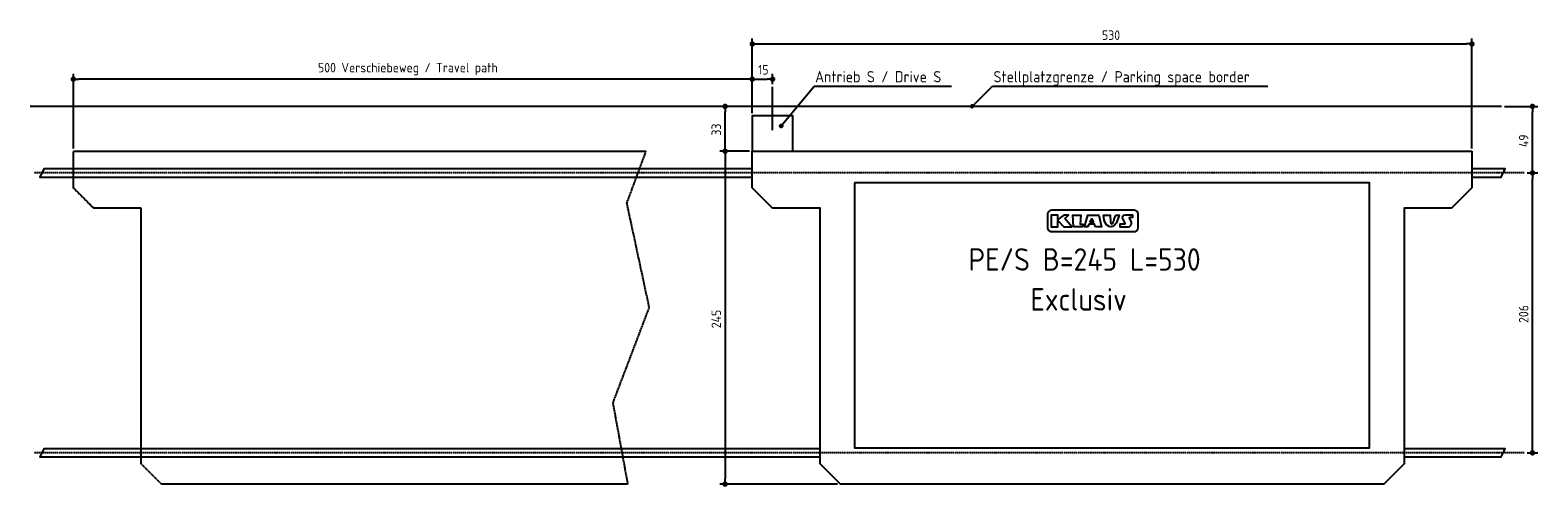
# Model space of a CAD drawing. Extents: x -5468 to 5636, y -2800 to 561.
import ezdxf

# ---------------------------------------------------------------- set-up
doc = ezdxf.new("R2010")
doc.units = 0
doc.linetypes.add('GEN3', pattern=[6.25, 5, -1.25])
doc.linetypes.add('GEN7', pattern=[15, 10, -2.5, 0, -2.5])
doc.layers.get('0').update_dxf_attribs({"linetype": 'CONTINUOUS'})
doc.layers.get('DEFPOINTS').update_dxf_attribs({"linetype": 'CONTINUOUS'})
for name, color, linetype in [('3', 6, 'GEN3'), ('4', 3, 'CONTINUOUS'), ('5', 3, 'CONTINUOUS'), ('7', 4, 'GEN7'), ('SICHTBARE_KANTEN_DIN_', 7, 'CONTINUOUS')]:
    doc.layers.add(name, color=color, linetype=linetype)
doc.styles.get("Standard").update_dxf_attribs({"font": 'ISOCP.SHX'})
doc.dimstyles.get("Standard").update_dxf_attribs({"dimtxt": 2.5, "dimasz": 2.5, "dimexe": 1.25, "dimexo": 0.625, "dimtad": 1, "dimcen": 2.5, "dimazin": 3, "dimtfac": 1, "dimtmove": 0, "dimatfit": 3})

# ---------------------------------------------------------------- blocks, each defined once
blk = doc.blocks.new('PUNKT')
at = {"layer": '4', "color": 0, "linetype": 'BYBLOCK'}
blk.add_line((-0.5, 0), (-1, 0), dxfattribs=at)
at = {"layer": '4', "color": 0, "linetype": 'BYBLOCK', "const_width": 0.5}
blk.add_lwpolyline([(-0.25, 0, 1), (0.25, 0, 1)], format="xyb", close=True, dxfattribs=at)
blk = doc.blocks.new('*U30')
at = {"layer": '5', "color": 2}
blk.add_text('206', height=70, rotation=90, dxfattribs=at).set_placement((5566, -1594))
blk = doc.blocks.new('*D12')
at = {"layer": '5'}
for p, q in [((5556, -490), (5636, -490)), ((5596, -2510), (5596, -530)), ((5556, -2550), (5636, -2550))]:
    blk.add_line(p, q, dxfattribs=at)
at = {"layer": 'DEFPOINTS', "color": 0}
for p in [(5536, -490), (5596, -490), (5536, -2550)]:
    blk.add_point(p, dxfattribs=at)
blk.add_blockref('*U30', (0, 0))
at = {"layer": '5', "xscale": 40, "yscale": 40, "zscale": 40}
for p, rotation in [((5596, -490), 90), ((5596, -2550), 270)]:
    blk.add_blockref('PUNKT', p, dxfattribs=dict(at, rotation=rotation))
blk = doc.blocks.new('*U31')
at = {"layer": '5', "color": 2}
blk.add_text('245', height=70, rotation=90, dxfattribs=at).set_placement((-380, -1633))
blk = doc.blocks.new('*D13')
at = {"layer": '5'}
for p, q in [((-170, -330), (-390, -330)), ((-350, -370), (-350, -2740)), ((479, -2780), (-390, -2780))]:
    blk.add_line(p, q, dxfattribs=at)
at = {"layer": 'DEFPOINTS', "color": 0}
for p in [(-150, -330), (-350, -2780), (499, -2780)]:
    blk.add_point(p, dxfattribs=at)
blk.add_blockref('*U31', (0, 0))
at = {"layer": '5', "xscale": 40, "yscale": 40, "zscale": 40}
for p, rotation in [((-350, -330), 90), ((-350, -2780), 270)]:
    blk.add_blockref('PUNKT', p, dxfattribs=dict(at, rotation=rotation))
blk = doc.blocks.new('*U32')
at = {"layer": '5', "color": 2}
blk.add_text('49', height=70, rotation=90, dxfattribs=at).set_placement((5566, -300))
blk = doc.blocks.new('*D14')
at = {"layer": '5'}
for p, q in [((5389, 0), (5636, 0)), ((5596, -450), (5596, -40)), ((5556, -490), (5636, -490))]:
    blk.add_line(p, q, dxfattribs=at)
at = {"layer": 'DEFPOINTS', "color": 0}
for p in [(5369, 0), (5596, 0), (5536, -490)]:
    blk.add_point(p, dxfattribs=at)
blk.add_blockref('*U32', (0, 0))
at = {"layer": '5', "xscale": 40, "yscale": 40, "zscale": 40}
for p, rotation in [((5596, 0), 90), ((5596, -490), 270)]:
    blk.add_blockref('PUNKT', p, dxfattribs=dict(at, rotation=rotation))
blk = doc.blocks.new('*U33')
at = {"layer": '5', "color": 2}
blk.add_text('33', height=70, rotation=90, dxfattribs=at).set_placement((-380, -215))
blk = doc.blocks.new('*D15')
at = {"layer": '5'}
for p, q in [((-20, 0), (-390, 0)), ((-350, -290), (-350, -40)), ((-170, -330), (-390, -330))]:
    blk.add_line(p, q, dxfattribs=at)
at = {"layer": 'DEFPOINTS', "color": 0}
for p in [(-350, 0), (0, 0), (-150, -330)]:
    blk.add_point(p, dxfattribs=at)
blk.add_blockref('*U33', (0, 0))
at = {"layer": '5', "xscale": 40, "yscale": 40, "zscale": 40}
for p, rotation in [((-350, 0), 90), ((-350, -330), 270)]:
    blk.add_blockref('PUNKT', p, dxfattribs=dict(at, rotation=rotation))
blk = doc.blocks.new('*U34')
at = {"layer": '5', "color": 2}
blk.add_text('15', height=70, dxfattribs=at).set_placement((-107, 234))
blk = doc.blocks.new('*D16')
at = {"layer": '5'}
for p, q in [((-150, -50), (-150, 240)), ((0, 164), (0, 240)), ((-110, 200), (-40, 200))]:
    blk.add_line(p, q, dxfattribs=at)
at = {"layer": 'DEFPOINTS', "color": 0}
for p in [(0, 200), (0, 144), (-150, -70)]:
    blk.add_point(p, dxfattribs=at)
blk.add_blockref('*U34', (0, 0))
at = {"layer": '5', "xscale": 40, "yscale": 40, "zscale": 40, "rotation": 180}
blk.add_blockref('PUNKT', (-150, 200), dxfattribs=at)
at = {"layer": '5', "xscale": 40, "yscale": 40, "zscale": 40}
blk.add_blockref('PUNKT', (0, 200), dxfattribs=at)
blk = doc.blocks.new('*U35')
at = {"layer": '5', "color": 2}
blk.add_text('500 Verschiebeweg / Travel path', height=70, dxfattribs=at).set_placement((-3348, 250))
blk = doc.blocks.new('*D17')
at = {"layer": '5'}
for p, q in [((-5150, -310), (-5150, 240.000001)), ((-150, -50), (-150, 240.000001)), ((-190, 200.000001), (-5110, 200.000001))]:
    blk.add_line(p, q, dxfattribs=at)
at = {"layer": 'DEFPOINTS', "color": 0}
for p in [(-5150, 200.000001), (-150, -70), (-5150, -330)]:
    blk.add_point(p, dxfattribs=at)
blk.add_blockref('*U35', (0, 0))
at = {"layer": '5', "xscale": 40, "yscale": 40, "zscale": 40, "rotation": 180}
blk.add_blockref('PUNKT', (-5150, 200.000001), dxfattribs=at)
at = {"layer": '5', "xscale": 40, "yscale": 40, "zscale": 40}
blk.add_blockref('PUNKT', (-150, 200.000001), dxfattribs=at)
blk = doc.blocks.new('*U36')
at = {"layer": '5', "color": 2}
blk.add_text('530', height=70, dxfattribs=at).set_placement((2426, 489))
blk = doc.blocks.new('*D18')
at = {"layer": '5'}
for p, q in [((-150, -50), (-150, 499)), ((-110, 459), (5110, 459)), ((5150, -310), (5150, 499))]:
    blk.add_line(p, q, dxfattribs=at)
at = {"layer": 'DEFPOINTS', "color": 0}
for p in [(5150, 459), (-150, -70), (5150, -330)]:
    blk.add_point(p, dxfattribs=at)
blk.add_blockref('*U36', (0, 0))
at = {"layer": '5', "xscale": 40, "yscale": 40, "zscale": 40, "rotation": 180}
blk.add_blockref('PUNKT', (-150, 459), dxfattribs=at)
at = {"layer": '5', "xscale": 40, "yscale": 40, "zscale": 40}
blk.add_blockref('PUNKT', (5150, 459), dxfattribs=at)
blk = doc.blocks.new('*U28')
at = {"linetype": 'CONTINUOUS'}
for p, q in [((1459, 2), (1458, 0)), ((1461, 6), (1459, 2)), ((1464, 8), (1461, 6)), ((1467, 10), (1464, 8)), ((1474, 8), (1467, 10)), ((1474, 8), (1475, 6)), ((1475, 6), (1478, 2)), ((1478, 2), (1478, 0)), ((1458, 0), (1461, -6)), ((1461, -6), (1461, -7)), ((1469, -10), (1461, -7)), ((1474, -7), (1469, -10)), ((1476, -6), (1474, -7)), ((1478, 0), (1476, -6))]:
    blk.add_line(p, q, dxfattribs=at)
for points in [[(1459, 2), (1458, 0), (1478, 0)], [(1461, 6), (1459, 2), (1478, 2)], [(1464, 8), (1461, 6), (1475, 6)], [(1467, 10), (1464, 8), (1474, 8)], [(1458, 0), (1461, -6), (1476, -6)], [(1461, -6), (1461, -7), (1474, -7)]]:
    blk.add_solid(points, dxfattribs=at)
at = {"linetype": 'CONTINUOUS', "extrusion": (0, 0, -1)}
for points in [[(-1459, 2), (-1478, 2), (-1478, 0)], [(-1461, 6), (-1475, 6), (-1478, 2)], [(-1464, 8), (-1474, 8), (-1475, 6)], [(-1458, 0), (-1478, 0), (-1476, -6)], [(-1461, -6), (-1476, -6), (-1474, -7)], [(-1461, -7), (-1474, -7), (-1469, -10)]]:
    blk.add_solid(points, dxfattribs=at)
blk = doc.blocks.new('*U29')
at = {"linetype": 'CONTINUOUS'}
for p, q in [((53, -142), (52, -145)), ((52, -145), (55, -151)), ((55, -138), (53, -142)), ((58, -136), (55, -138)), ((55, -151), (55, -152)), ((63, -154), (55, -152)), ((61, -135), (58, -136)), ((68, -136), (61, -135)), ((68, -152), (63, -154)), ((68, -136), (69, -138)), ((70, -151), (68, -152)), ((69, -138), (72, -142)), ((72, -145), (70, -151)), ((72, -142), (72, -145))]:
    blk.add_line(p, q, dxfattribs=at)
for points in [[(53, -142), (52, -145), (72, -145)], [(52, -145), (55, -151), (70, -151)], [(55, -138), (53, -142), (72, -142)], [(58, -136), (55, -138), (69, -138)], [(55, -151), (55, -152), (68, -152)], [(61, -135), (58, -136), (68, -136)]]:
    blk.add_solid(points, dxfattribs=at)
at = {"linetype": 'CONTINUOUS', "extrusion": (0, 0, -1)}
for points in [[(-52, -145), (-72, -145), (-70, -151)], [(-53, -142), (-72, -142), (-72, -145)], [(-55, -138), (-69, -138), (-72, -142)], [(-55, -151), (-70, -151), (-68, -152)], [(-55, -152), (-68, -152), (-63, -154)], [(-58, -136), (-68, -136), (-69, -138)]]:
    blk.add_solid(points, dxfattribs=at)

msp = doc.modelspace()

# ---------------------------------------------------------------- linework, layer by layer
for p, q in [((0, -174.614), (0, 143.502)), ((62.322, -144.466), (305.38, 148.853)), ((305.38, 148.853), (1316.565, 148.853)), ((1468.337, 0), (1619.532, 148.853)), ((1619.532, 148.853), (3646.804, 148.853)), ((5368.832, 0), (-5468.032, 0))]:
    msp.add_line(p, q)
for points in [[(-150, -330), (150, -330), (150, -70), (-150, -70)], [(2151.842, -826.436), (2180.134, -800.967), (2144.463, -800.967), (2100.329, -833.37), (2100.329, -800.967), (2051.727, -800.967), (2052.305, -886.608), (2100.329, -886.608), (2100.329, -840.892), (2144.335, -886.608), (2202.757, -886.608)], [(2216.161, -886.886), (2210.906, -800.967), (2269.702, -800.967), (2264.097, -866.344), (2284.93, -866.932), (2281.713, -886.886)], [(2378.502, -886.886), (2370.014, -866.344), (2330.662, -866.344), (2320.073, -886.886), (2296.518, -886.886), (2320.813, -800.967), (2401.916, -800.967), (2421.659, -886.886)], [(2337.117, -851.513), (2351.494, -828.166), (2364.011, -851.513)], [(2524.925, -800.967), (2553.163, -800.967), (2533.245, -857.077), (2518.545, -875.041), (2503.845, -883.786), (2491.684, -886.168), (2478.016, -885.124), (2460.053, -872.805), (2447.149, -852.623), (2441.203, -834.382), (2438.251, -816.859), (2436.715, -800.967), (2486.94, -800.967), (2489.227, -853.047), (2489.967, -857.864), (2490.412, -858.885), (2490.879, -859.851), (2491.299, -860.612), (2491.684, -861.2), (2492.046, -861.649), (2492.396, -861.992), (2492.746, -862.261), (2493.108, -862.488), (2493.491, -862.702), (2493.892, -862.905), (2494.306, -863.094), (2494.728, -863.266), (2495.154, -863.42), (2495.578, -863.551), (2495.995, -863.658), (2496.402, -863.737), (2496.792, -863.786), (2497.17, -863.809), (2497.536, -863.809), (2497.893, -863.789), (2498.245, -863.752), (2498.594, -863.703), (2498.942, -863.645), (2499.292, -863.582), (2499.646, -863.515), (2500.003, -863.443), (2500.359, -863.363), (2500.712, -863.273), (2501.059, -863.169), (2501.398, -863.048), (2501.727, -862.907), (2502.041, -862.744), (2502.341, -862.556), (2502.628, -862.346), (2502.904, -862.117), (2503.174, -861.872), (2503.441, -861.614), (2503.707, -861.346), (2503.976, -861.072), (2504.251, -860.794), (2504.537, -860.504), (2504.853, -860.145), (2505.218, -859.647), (2505.651, -858.942), (2506.174, -857.96), (2506.806, -856.633), (2507.568, -854.891), (2508.478, -852.665), (2509.56, -849.87), (2510.848, -846.358), (2512.378, -841.963), (2514.186, -836.519), (2516.308, -829.863), (2518.781, -821.829), (2521.641, -812.252)]]:
    msp.add_lwpolyline(points, close=True)
for points in [[(-149.644, -460), (-5366.102, -460), (-5396.102, -520), (-149.644, -520)], [(5150.356, -520), (5365.585, -520), (5395.585, -460), (5150.356, -460)], [(2489.967, -857.864), (2489.888, -857.681)], [(349.356, -2520), (-5366.102, -2520), (-5396.102, -2580), (349.356, -2580)], [(4651.356, -2580), (5365.585, -2580), (5395.585, -2520), (4651.356, -2520)]]:
    msp.add_lwpolyline(points)
for points in [[(2054.017, -922.111), (2663.382, -922.111, 0.414213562), (2692.182, -893.311), (2692.182, -793.237, 0.414213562), (2663.382, -764.437), (2054.017, -764.437, 0.414213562), (2025.217, -793.237), (2025.217, -893.311, 0.414213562)], [(2639.405, -844.247), (2627.906, -823.26, -0.569920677), (2631.852, -816.598), (2651.839, -816.598), (2652.915, -800.967), (2593.35, -800.967, 0.562128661), (2577.364, -827.242), (2594.5, -860.347, -0.562128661), (2590.504, -866.915), (2556.905, -866.915), (2557.505, -883.133), (2557.644, -886.886), (2614.148, -886.886, 0.569920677)]]:
    msp.add_lwpolyline(points, format="xyb", close=True)
for centre in [(1468.337, 0), (62.322, -144.466)]:
    msp.add_circle(centre, 10)
at = {"layer": '3'}
msp.add_lwpolyline([(-910.545, -1480.637), (-1177.504, -2180.846), (-1067.58, -2780), (-4501, -2780), (-4651, -2630), (-4651, -749.487), (-5000, -749.487), (-5150, -599.487), (-5150, -330), (-934.101, -330), (-1075.431, -711.609)], close=True, dxfattribs=at)
at = {"layer": '7'}
for p, q in [((5535.841, -490), (-5441.666, -490)), ((5535.841, -2550), (-5441.666, -2550))]:
    msp.add_line(p, q, dxfattribs=at)
at = {"layer": 'SICHTBARE_KANTEN_DIN_'}
msp.add_lwpolyline([(5150, -330), (5150, -599.487), (5000, -749.487), (4651, -749.487), (4651, -2630), (4501, -2780), (499, -2780), (349, -2630), (349, -749.487), (0, -749.487), (-150, -599.487), (-150, -330)], close=True, dxfattribs=at)
msp.add_lwpolyline([(604, -561.819), (604, -2511.819), (4396, -2511.819), (4396, -561.819), (603.746, -561.819)], dxfattribs=at)

# ---------------------------------------------------------------- block references
at = {"linetype": 'CONTINUOUS'}
for name in ['*U28', '*U29']:
    msp.add_blockref(name, (0, 0), dxfattribs=at)

# ---------------------------------------------------------------- texts
for s, height, p in [('Antrieb S / Drive S', 82.5, (312.728, 177.045)), ('Stellplatzgrenze / Parking space border', 82.5, (1626.88, 177.045)), ('PE/S B=245 L=530', 165, (1442.759, -1209.201)), ('Exclusiv', 165, (1898.299, -1502.93))]:
    msp.add_text(s, height=height).set_placement(p)

# ---------------------------------------------------------------- dimensions: what is measured, and where the dimension line sits
at = {"layer": '5'}
dim = msp.add_linear_dim(base=(5150, 459.497), p1=(-150, -70), p2=(5150, -330), dimstyle='Standard', override={"dimdec": 2, "dimtdec": 0}, dxfattribs=at)
dim.commit()
dim.dimension.update_dxf_attribs({"geometry": '*D18', "text_midpoint": (2500, 524.497)})
dim = msp.add_linear_dim(base=(-5150, 200), p1=(-150, -70), p2=(-5150, -330), text='<> Verschiebeweg / Travel path', dimstyle='Standard', override={"dimdec": 2, "dimtdec": 0}, dxfattribs=at)
dim.commit()
dim.dimension.update_dxf_attribs({"geometry": '*D17', "text_midpoint": (-2650, 274.931)})
dim = msp.add_linear_dim(base=(0, 199.987), p1=(-150, -70), p2=(0, 143.502), dimstyle='Standard', override={"dimdec": 2, "dimtdec": 0}, dxfattribs=at)
dim.commit()
dim.dimension.update_dxf_attribs({"geometry": '*D16', "text_midpoint": (-63.272, 268.915), "dimtype": 128})
for base, p1, p2, picture, middle in [((-350, 0), (-150, -330), (0.356, 0), '*D15', (-415, -165)), ((5595.585, 0), (5535.841, -490), (5368.832, 0), '*D14', (5530.585, -245)), ((-350, -2780), (-150, -330), (499, -2780), '*D13', (-415.007, -1555)), ((5595.585, -490), (5535.841, -2550), (5535.841, -490), '*D12', (5530.578, -1520))]:
    dim = msp.add_linear_dim(base=base, p1=p1, p2=p2, angle=90, dimstyle='Standard', override={"dimdec": 2, "dimtdec": 0}, dxfattribs=at)
    dim.commit()
    dim.dimension.update_dxf_attribs({"geometry": picture, "text_midpoint": middle})

doc.saveas('drawing.dxf')
